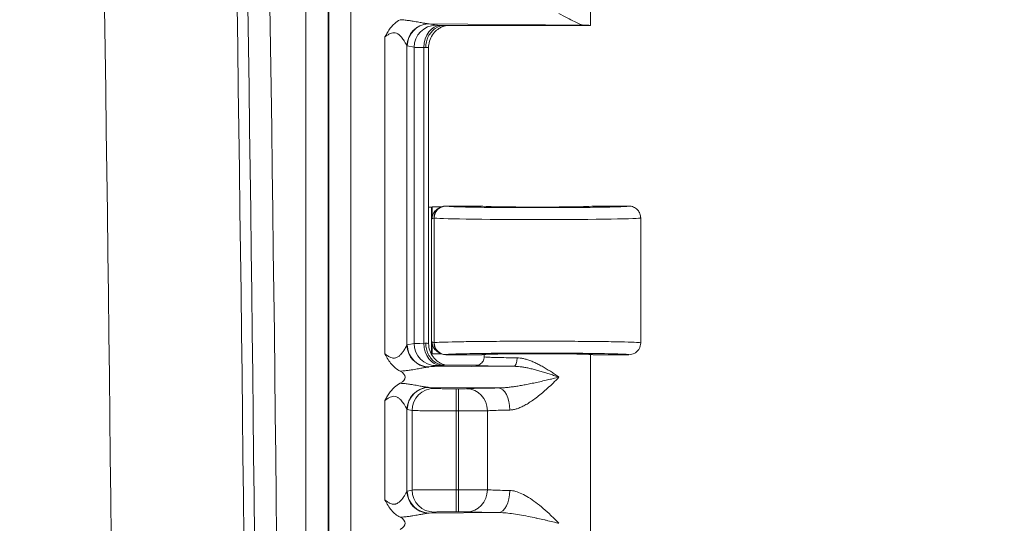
# Model space of a CAD drawing. Header units: inches. Extents: x 0 to 153, y 3 to 96.
# Tile 108 of 132: x 128.27 to 131.17, y 55.61 to 57.09. Entities that reach past the tile are written whole.
import ezdxf

# ---------------------------------------------------------------- set-up
doc = ezdxf.new("R2010")
doc.units = ezdxf.units.IN
doc.header["$LTSCALE"] = 4.5
doc.header["$MEASUREMENT"] = 0
for name, color, linetype, lineweight in [('Dimension (ANSI)', 7, 'Continuous', 9), ('Visible (ANSI)', 7, 'Continuous', 18), ('Visible Narrow (ANSI)', 7, 'Continuous', 5)]:
    doc.layers.add(name, color=color, linetype=linetype, lineweight=lineweight)
doc.styles.add('Note Text (ANSI)', font='arial.ttf')
doc.dimstyles.new('.XXX', dxfattribs={"dimscale": 4.5, "dimtxt": 0.095, "dimasz": 0.125, "dimexe": 0.1875, "dimexo": 0.063, "dimgap": 0.0625, "dimtad": 0, "dimtih": 1, "dimtoh": 1, "dimdec": 3, "dimrnd": 1e-08, "dimzin": 0, "dimdsep": 46, "dimtxsty": 'Note Text (ANSI)', "dimblk": 'Filled-1', "dimcen": 0.09, "dimdle": 0.45, "dimclrd": 256, "dimclre": 256, "dimclrt": 256, "dimadec": 0, "dimazin": 1, "dimtfac": 1.263158, "dimtofl": 0, "dimtmove": 0, "dimatfit": 3, "dimfxl": 1, "dimtolj": 1, "dimtzin": 4, "dimlwd": -1, "dimlwe": -1, "dimarcsym": 0})

# ---------------------------------------------------------------- blocks, each defined once
blk = doc.blocks.new('Filled-1')
at = {"color": 0}
for p, q in [((0, 0), (-1, 0.25)), ((-1, 0.25), (-1, -0.25)), ((-1, 0), (0, 0)), ((-1, -0.25), (0, 0))]:
    blk.add_line(p, q, dxfattribs=at)
at = {"color": 0, "flags": 128}
blk.add_lwpolyline([(-1, -0.25), (0, 0), (-1, 0.25), (-1, -0.25)], dxfattribs=at)
at = {"color": 0}
blk.add_solid([(-1, -0.25), (0, 0), (-1, 0.25), (-1, -0.25)], dxfattribs=at)
blk = doc.blocks.new('*D68')
at = {"layer": 'Defpoints', "color": 0, "transparency": 16777216}
for p in [(128.2716, 63.3379), (128.2716, 41.3129), (133.1091, 41.3129)]:
    blk.add_point(p, dxfattribs=at)
at = {"layer": 'Dimension (ANSI)', "transparency": 16777216}
for p, q in [((128.5551, 63.3379), (133.9529, 63.3379)), ((133.1091, 62.7754), (133.1091, 52.8251)), ((133.1091, 41.8754), (133.1091, 51.8257)), ((128.5551, 41.3129), (133.9529, 41.3129))]:
    blk.add_line(p, q, dxfattribs=at)
at = {"layer": 'Dimension (ANSI)', "transparency": 16777216, "xscale": 0.5625, "yscale": 0.5625, "zscale": 0.5625}
for p, rotation in [((133.1091, 63.3379), 90), ((133.1091, 41.3129), 270)]:
    blk.add_blockref('Filled-1', p, dxfattribs=dict(at, rotation=rotation))
at = {"layer": 'Dimension (ANSI)', "transparency": 16777216, "insert": (132.3842, 52.5438), "char_height": 0.4275, "attachment_point": 1, "style": 'Note Text (ANSI)'}
blk.add_mtext('\\A1;22.03', dxfattribs=at)

msp = doc.modelspace()

# ---------------------------------------------------------------- linework, layer by layer
at = {"layer": 'Visible (ANSI)'}
for p, q in [((129.9504, 57.0754), (129.9504, 57.6075)), ((129.417, 57.0899), (129.417, 57.0899)), ((129.4191, 57.0896), (129.4191, 57.0896)), ((129.4439, 57.0854), (129.4439, 57.0854)), ((129.9504, 57.0754), (129.5223, 57.0754)), ((129.4742, 56.1393), (129.4742, 57.0115)), ((129.4742, 56.5404), (129.4826, 56.5404)), ((129.4847, 56.5414), (129.4826, 56.5404)), ((129.4826, 56.1104), (129.4826, 56.5404)), ((129.4847, 56.5064), (129.4847, 56.5414)), ((129.4847, 56.5414), (129.5117, 56.5414)), ((129.5096, 56.5405), (129.5041, 56.5377)), ((129.5124, 56.5414), (129.5124, 56.5414)), ((129.6304, 56.5441), (129.5252, 56.5441)), ((130.0629, 56.5441), (129.9579, 56.5441)), ((130.0979, 56.5091), (130.0979, 56.1416)), ((129.4847, 56.1094), (129.4847, 56.1444)), ((129.417, 56.109), (129.417, 56.109)), ((129.4191, 56.1047), (129.4191, 56.1047)), ((129.481, 56.1104), (129.4826, 56.1104)), ((129.4847, 56.1094), (129.4826, 56.1104)), ((129.5117, 56.1094), (129.4847, 56.1094)), ((129.5041, 56.1131), (129.5096, 56.1103)), ((129.5125, 56.1094), (129.5124, 56.1094)), ((129.5252, 56.1066), (129.6304, 56.1066)), ((129.6379, 56.1004), (129.6379, 56.1075)), ((129.9504, 55.5754), (129.9504, 56.1075)), ((129.9579, 56.1066), (130.0629, 56.1066)), ((129.417, 56.0609), (129.417, 56.0609)), ((129.4439, 56.0654), (129.4439, 56.0654)), ((129.5223, 56.0754), (129.6129, 56.0754)), ((129.417, 56.0199), (129.417, 56.0199)), ((129.4191, 56.0196), (129.4191, 56.0196)), ((129.4439, 56.0154), (129.4439, 56.0154)), ((129.417, 55.679), (129.417, 55.679)), ((129.4191, 55.6747), (129.4191, 55.6747)), ((129.417, 55.6309), (129.417, 55.6309)), ((129.4439, 55.6354), (129.4439, 55.6354))]:
    msp.add_line(p, q, dxfattribs=at)
for centre, major_axis, ratio, start_param, end_param in [((129.7941, 57.0754), (0.1562, 0), 0.017455, 6.275185, 6.772124), ((129.5198, 56.5064), (-0.0313, -0.0157), 0.999239, 4.712389, 5.819964), ((129.5252, 56.5091), (0, 0.035), 0.999239, 0, 1.570796), ((129.5198, 56.5064), (-0.0313, -0.0157), 0.999239, 4.572588, 4.572729), ((129.7941, 56.5441), (0.1638, 0), 0.017455, 3.141593, 6.283185), ((129.5198, 56.1444), (-0.0313, 0.0157), 0.999239, 0.463221, 1.570796), ((129.5252, 56.1416), (0, -0.035), 0.999239, 4.712389, 6.283185), ((129.5198, 56.1444), (-0.0313, 0.0157), 0.999239, 1.710457, 1.711606), ((129.7941, 56.1066), (0.1638, 0), 0.017455, 0, 3.141593), ((129.3352, 56.0404), (0.0702, 0), 0.412637, 5.621879, 6.945485), ((129.3352, 55.6104), (0.0702, 0), 0.412637, 5.621879, 6.945485)]:
    msp.add_ellipse(centre, major_axis=major_axis, ratio=ratio, start_param=start_param, end_param=end_param, dxfattribs=at)
for points, knots in [([(129.8576, 57.1104), (129.8733, 57.1025), (129.8905, 57.0931), (129.9138, 57.0816), (129.9247, 57.0769), (129.9321, 57.0767)], [0.0000001, 0.0000001, 0.0000001, 0.0000001, 0.1445086, 0.1445086, 0.2629399, 0.2629399, 0.2629399, 0.2629399]), ([(129.3458, 57.0418), (129.3461, 57.0424), (129.3464, 57.043), (129.3467, 57.0435), (129.3488, 57.0475), (129.351, 57.0514), (129.3532, 57.0552), (129.3557, 57.0593), (129.3583, 57.0633), (129.3613, 57.0673), (129.3619, 57.0681), (129.3626, 57.069), (129.3633, 57.0698), (129.3663, 57.0736), (129.3697, 57.0773), (129.3735, 57.0807), (129.3785, 57.0852), (129.3842, 57.0892), (129.3906, 57.0926)], [0, 0, 0, 0, 0.0298757, 0.0298757, 0.0298757, 0.2316978, 0.2316978, 0.2316978, 0.4514939, 0.4514939, 0.4514939, 0.5, 0.5, 0.5, 0.715243, 0.715243, 0.715243, 1, 1, 1, 1]), ([(129.4658, 57.0104), (129.4657, 57.0218), (129.4684, 57.0332), (129.4734, 57.043), (129.4783, 57.0527), (129.4854, 57.0609), (129.4939, 57.0666), (129.5025, 57.0723), (129.5126, 57.0754), (129.5223, 57.0754)], [0, 0, 0, 0, 0.3333333, 0.3333333, 0.3333333, 0.6666667, 0.6666667, 0.6666667, 0.9999971, 0.9999971, 0.9999971, 0.9999971]), ([(129.5279, 57.0754), (129.5269, 57.0752), (129.5257, 57.075), (129.523, 57.0744), (129.5216, 57.074), (129.5183, 57.073), (129.5163, 57.0723), (129.511, 57.0701), (129.5078, 57.0685), (129.4999, 57.0635), (129.4955, 57.0599), (129.487, 57.0508), (129.4832, 57.045), (129.4774, 57.0327), (129.4755, 57.0259), (129.4744, 57.0165), (129.4742, 57.014), (129.4742, 57.0115)], [0.1321664, 0.1321664, 0.1321664, 0.1321664, 0.1456204, 0.1456204, 0.1576999, 0.1576999, 0.1745215, 0.1745215, 0.2023357, 0.2023357, 0.2457092, 0.2457092, 0.2971239, 0.2971239, 0.3496632, 0.3496632, 0.3688285, 0.3688285, 0.3688285, 0.3688285]), ([(130.0629, 56.5441), (130.0654, 56.5441), (130.0679, 56.5439), (130.0726, 56.5428), (130.0749, 56.5421), (130.081, 56.5394), (130.0846, 56.5369), (130.0903, 56.5312), (130.0925, 56.5281), (130.0966, 56.52), (130.0974, 56.5156), (130.0978, 56.5114), (130.0979, 56.5102), (130.0979, 56.5091)], [-0.08332371, -0.08332371, -0.08332371, -0.08332371, -0.07190986, -0.07190986, -0.06103151, -0.06103151, -0.04145418, -0.04145418, -0.02414848, -0.02414848, 0, 0, 0.00766329, 0.00766329, 0.00766329, 0.00766329]), ([(129.4658, 56.1404), (129.4657, 56.1291), (129.4684, 56.1178), (129.4733, 56.108), (129.4782, 56.0981), (129.4856, 56.0897), (129.4941, 56.0841), (129.5026, 56.0784), (129.5122, 56.0754), (129.5223, 56.0754)], [0, 0, 0, 0, 0.3333333, 0.3333333, 0.3333333, 0.6666667, 0.6666667, 0.6666667, 0.9999986, 0.9999986, 0.9999986, 0.9999986]), ([(129.4742, 56.1393), (129.4742, 56.1323), (129.4754, 56.1252), (129.4799, 56.112), (129.4832, 56.1057), (129.4914, 56.0947), (129.4965, 56.0898), (129.5049, 56.084), (129.5078, 56.0823), (129.5136, 56.0795), (129.5164, 56.0784), (129.5211, 56.0769), (129.5229, 56.0764), (129.5254, 56.0758), (129.5263, 56.0757), (129.5273, 56.0755), (129.5276, 56.0754), (129.5279, 56.0754)], [0, 0, 0, 0, 0.0535059, 0.0535059, 0.1061073, 0.1061073, 0.1586915, 0.1586915, 0.1843305, 0.1843305, 0.208002, 0.208002, 0.2241524, 0.2241524, 0.2327127, 0.2327127, 0.2367245, 0.2367245, 0.2367245, 0.2367245]), ([(130.0629, 56.1066), (130.069, 56.1066), (130.0751, 56.1083), (130.0804, 56.1113), (130.083, 56.1129), (130.0855, 56.1148), (130.0876, 56.1169), (130.0897, 56.119), (130.0917, 56.1215), (130.0932, 56.1241), (130.0962, 56.1294), (130.0979, 56.1355), (130.0979, 56.1416)], [0, 0, 0, 0, 0.333333, 0.333333, 0.333333, 0.49993, 0.49993, 0.49993, 0.666667, 0.666667, 0.666667, 1, 1, 1, 1]), ([(129.3905, 56.0582), (129.381, 56.0633), (129.3725, 56.0701), (129.3652, 56.0787), (129.3578, 56.0872), (129.3518, 56.0975), (129.3458, 56.109)], [0, 0, 0, 0, 0.5, 0.5, 0.5, 1, 1, 1, 1]), ([(129.6129, 56.0754), (129.6172, 56.0754), (129.6216, 56.0766), (129.6254, 56.0787), (129.6292, 56.0809), (129.6324, 56.0842), (129.6345, 56.0879), (129.6367, 56.0917), (129.6379, 56.096), (129.6379, 56.1004)], [0.0000006, 0.0000006, 0.0000006, 0.0000006, 0.3333333, 0.3333333, 0.3333333, 0.6666667, 0.6666667, 0.6666667, 0.9994469, 0.9994469, 0.9994469, 0.9994469]), ([(129.3458, 55.9718), (129.3461, 55.9724), (129.3464, 55.973), (129.3467, 55.9735), (129.3488, 55.9775), (129.351, 55.9814), (129.3532, 55.9852), (129.3557, 55.9893), (129.3583, 55.9933), (129.3613, 55.9973), (129.3619, 55.9981), (129.3626, 55.999), (129.3633, 55.9998), (129.3663, 56.0036), (129.3697, 56.0073), (129.3735, 56.0107), (129.3785, 56.0152), (129.3842, 56.0192), (129.3906, 56.0226)], [0, 0, 0, 0, 0.0298748, 0.0298748, 0.0298748, 0.231692, 0.231692, 0.231692, 0.4514858, 0.4514858, 0.4514858, 0.5, 0.5, 0.5, 0.7152367, 0.7152367, 0.7152367, 1, 1, 1, 1]), ([(129.3905, 55.6282), (129.381, 55.6333), (129.3725, 55.6401), (129.3652, 55.6487), (129.3578, 55.6572), (129.3518, 55.6675), (129.3458, 55.679)], [0, 0, 0, 0, 0.5, 0.5, 0.5, 1, 1, 1, 1])]:
    msp.add_open_spline(points, degree=3, knots=knots, dxfattribs=at)
msp.add_open_spline([(129.4742, 56.1393), (129.4742, 56.1393), (129.4742, 56.1393), (129.4742, 56.1393)], degree=3, dxfattribs=at)
at = {"layer": 'Visible Narrow (ANSI)'}
for p, q in [((129.1804, 42.3646), (129.1804, 62.2862)), ((129.2454, 42.3646), (129.2454, 62.2862)), ((129.1134, 62.2844), (129.1134, 42.3664)), ((129.1784, 62.2844), (129.1784, 42.3664)), ((129.9321, 57.0767), (129.4761, 57.0803)), ((129.4761, 57.0803), (129.4962, 57.0763)), ((129.3458, 57.0418), (129.3458, 56.109)), ((129.4106, 57.0158), (129.4106, 56.135)), ((129.4114, 57.0153), (129.4315, 57.0113)), ((129.4315, 57.0113), (129.4315, 56.1395)), ((129.4598, 57.0107), (129.4598, 56.1401)), ((129.5255, 56.544), (129.5252, 56.5441)), ((129.4902, 56.5091), (129.4847, 56.5064)), ((129.4906, 56.509), (129.4902, 56.5091)), ((129.4906, 56.509), (129.4906, 56.1418)), ((129.4114, 56.1355), (129.4315, 56.1395)), ((129.4847, 56.1444), (129.4902, 56.1416)), ((129.4902, 56.1416), (129.4906, 56.1418)), ((129.5252, 56.1066), (129.5255, 56.1068)), ((129.4761, 56.0705), (129.4962, 56.0745)), ((129.4761, 56.0705), (129.7251, 56.0725)), ((129.6792, 56.0087), (129.4761, 56.0103)), ((129.4761, 56.0103), (129.4904, 56.0075)), ((129.5551, 56.0064), (129.5626, 56.0064)), ((129.5551, 55.9414), (129.5551, 56.0064)), ((129.5626, 55.9414), (129.5626, 56.0064)), ((129.3458, 55.9718), (129.3458, 55.679)), ((129.4106, 55.9458), (129.4106, 55.705)), ((129.4114, 55.9453), (129.4256, 55.9425)), ((129.4256, 55.9425), (129.4256, 55.7083)), ((129.5551, 55.9414), (129.5626, 55.9414)), ((129.5551, 55.9414), (129.5551, 55.7094)), ((129.5626, 55.9414), (129.5626, 55.7094)), ((129.4114, 55.7055), (129.4256, 55.7083)), ((129.5551, 55.7094), (129.5626, 55.7094)), ((129.5551, 55.6444), (129.5551, 55.7094)), ((129.5626, 55.6444), (129.5626, 55.7094)), ((129.4761, 55.6405), (129.4904, 55.6433)), ((129.4761, 55.6405), (129.6792, 55.6421)), ((129.5551, 55.6444), (129.5626, 55.6444))]:
    msp.add_line(p, q, dxfattribs=at)
for radius in [319.9569, 320.3469, 320.3784, 320.4434]:
    msp.add_arc((-191.3998, 52.3254), radius, 358.624571, 1.375429, dxfattribs=at)
for centre, major_axis, ratio, start_param, end_param in [((129.4753, 57.0158), (0.0468, 0.0451), 0.992154, 0.841753, 2.370204), ((129.4761, 57.0153), (0.0127, 0.0637), 0.996044, 0.197689, 1.766964), ((129.4962, 57.0113), (0.0127, 0.0637), 0.996044, 0.197683, 1.766962), ((129.5104, 57.0107), (0.0014, 0.065), 0.777979, 0.027761, 1.587613), ((129.4774, 57.1335), (-0.0012, -0.0532), 0.908679, 6.219099, 6.281748), ((129.4115, 57.1404), (0, -0.1251), 0.08715, 6.193125, 6.265792), ((129.561, 57.0114), (-0.13, 0), 0.008725, 0.087251, 0.679208), ((129.4093, 57.0093), (0.065, 0), 0.034653, 0.516502, 0.67905), ((129.5255, 56.509), (0.0156, 0.0313), 0.999239, 0.46383, 2.034018), ((129.7941, 56.5091), (-0.3038, 0), 0.015443, 0.034907, 3.141582), ((129.4753, 56.135), (-0.0468, 0.0451), 0.992154, 0.771406, 2.29985), ((129.4761, 56.1355), (0.0127, -0.0637), 0.996044, 4.516222, 6.085497), ((129.561, 56.1394), (-0.13, 0), 0.008726, 5.603966, 6.195927), ((129.4962, 56.1395), (0.0127, -0.0637), 0.996044, 4.516222, 6.085496), ((129.4092, 56.1415), (0.065, 0), 0.034699, 5.604167, 5.766675), ((129.5104, 56.1401), (0.0014, -0.065), 0.777979, 4.695572, 6.255426), ((129.5256, 56.1418), (0.0156, -0.0313), 0.999239, 4.249159, 5.818936), ((129.7251, 56.0974), (-0.0002, -0.025), 0.380981, 0.018873, 1.573531), ((129.4753, 55.9458), (0.0468, 0.0451), 0.992154, 0.841753, 2.370204), ((129.4761, 55.9453), (0.0127, 0.0637), 0.996044, 0.197689, 1.766964), ((129.4904, 55.9425), (0.0127, 0.0637), 0.996044, 0.19769, 1.766964), ((129.4774, 56.0635), (-0.0012, -0.0532), 0.90868, 6.219099, 6.281748), ((129.5626, 56.0069), (0.025, 0), 0.017456, 4.712414, 5.936139), ((129.5861, 55.9417), (-0.0031, 0.0649), 0.940262, 4.66704, 6.23191), ((129.6792, 55.9437), (-0.0007, 0.065), 0.519437, 4.706878, 6.262761), ((129.4115, 56.0704), (0, -0.1251), 0.08715, 6.193125, 6.265792), ((129.5626, 55.9419), (0.09, 0), 0.004848, 4.712392, 5.93618), ((129.4753, 55.705), (-0.0468, 0.0451), 0.992154, 0.771406, 2.29985), ((129.4761, 55.7055), (0.0127, -0.0637), 0.996044, 4.516222, 6.085497), ((129.5551, 55.7082), (-0.13, 0), 0.008727, 4.712402, 6.195919), ((129.4904, 55.7083), (0.0127, -0.0637), 0.996044, 4.516222, 6.085496), ((129.5861, 55.7091), (-0.0031, -0.0649), 0.940262, 0.051282, 1.616122), ((129.6792, 55.7071), (-0.0007, -0.065), 0.519512, 0.020338, 1.576249)]:
    msp.add_ellipse(centre, major_axis=major_axis, ratio=ratio, start_param=start_param, end_param=end_param, dxfattribs=at)
for points, knots in [([(129.3906, 57.0926), (129.3956, 57.0923), (129.4003, 57.0919), (129.4049, 57.0914), (129.4094, 57.0909), (129.4137, 57.0904), (129.4176, 57.0898), (129.4216, 57.0893), (129.4252, 57.0887), (129.4285, 57.0881), (129.4318, 57.0876), (129.4348, 57.0871), (129.4376, 57.0866), (129.4404, 57.0861), (129.443, 57.0856), (129.4455, 57.0851), (129.4479, 57.0847), (129.4501, 57.0843), (129.4522, 57.0839), (129.4542, 57.0835), (129.4561, 57.0831), (129.4579, 57.0828), (129.4597, 57.0825), (129.4613, 57.0822), (129.4627, 57.082), (129.4642, 57.0817), (129.4656, 57.0815), (129.4668, 57.0813), (129.4681, 57.0811), (129.4692, 57.0809), (129.4702, 57.0808), (129.4713, 57.0807), (129.4722, 57.0806), (129.4731, 57.0805)], [0.0000007, 0.0000007, 0.0000007, 0.0000007, 0.0909091, 0.0909091, 0.0909091, 0.1818182, 0.1818182, 0.1818182, 0.2727273, 0.2727273, 0.2727273, 0.3636364, 0.3636364, 0.3636364, 0.4545455, 0.4545455, 0.4545455, 0.5454545, 0.5454545, 0.5454545, 0.6363636, 0.6363636, 0.6363636, 0.7272727, 0.7272727, 0.7272727, 0.8181818, 0.8181818, 0.8181818, 0.9090909, 0.9090909, 0.9090909, 1, 1, 1, 1]), ([(129.4962, 57.0763), (129.4968, 57.0762), (129.4982, 57.0761), (129.5003, 57.076), (129.5004, 57.076), (129.5006, 57.076), (129.5007, 57.076), (129.503, 57.0759), (129.5062, 57.0758), (129.5104, 57.0757)], [0, 0, 0, 0, 0.4747361, 0.4747361, 0.4747361, 0.5, 0.5, 0.5, 1, 1, 1, 1]), ([(129.3458, 57.0418), (129.3484, 57.0437), (129.3509, 57.0455), (129.3534, 57.0472), (129.3559, 57.0488), (129.3585, 57.0503), (129.361, 57.0515), (129.3635, 57.0526), (129.366, 57.0535), (129.3686, 57.0539), (129.3711, 57.0543), (129.3737, 57.0543), (129.3762, 57.0538), (129.3786, 57.0533), (129.3811, 57.0522), (129.3833, 57.0509), (129.3856, 57.0495), (129.3877, 57.0479), (129.3896, 57.0461), (129.3915, 57.0443), (129.3932, 57.0425), (129.3947, 57.0407), (129.3962, 57.0389), (129.3976, 57.0372), (129.3988, 57.0355), (129.4, 57.0339), (129.4011, 57.0323), (129.402, 57.0308), (129.403, 57.0294), (129.4038, 57.028), (129.4046, 57.0267), (129.4054, 57.0255), (129.406, 57.0243), (129.4066, 57.0233), (129.4072, 57.0222), (129.4077, 57.0213), (129.4082, 57.0205), (129.4086, 57.0197), (129.409, 57.019), (129.4093, 57.0183), (129.4096, 57.0177), (129.4099, 57.0172), (129.4101, 57.0168), (129.4103, 57.0164), (129.4105, 57.016), (129.4106, 57.0158)], [0, 0, 0, 0, 0.0666667, 0.0666667, 0.0666667, 0.1333333, 0.1333333, 0.1333333, 0.2, 0.2, 0.2, 0.2666667, 0.2666667, 0.2666667, 0.3333333, 0.3333333, 0.3333333, 0.4, 0.4, 0.4, 0.4666667, 0.4666667, 0.4666667, 0.5333333, 0.5333333, 0.5333333, 0.6, 0.6, 0.6, 0.6666667, 0.6666667, 0.6666667, 0.7333333, 0.7333333, 0.7333333, 0.8, 0.8, 0.8, 0.8666667, 0.8666667, 0.8666667, 0.9333333, 0.9333333, 0.9333333, 1, 1, 1, 1]), ([(129.4658, 57.0104), (129.4686, 57.0106), (129.4728, 57.0109), (129.4742, 57.0113), (129.4742, 57.0115)], [0, 0, 0, 0, 0.5, 0.9673103, 0.9673103, 0.9673103, 0.9673103]), ([(130.0629, 56.5441), (130.0629, 56.5438), (130.0609, 56.5435), (130.0568, 56.5431), (130.0553, 56.543), (130.0535, 56.5429), (130.0515, 56.5428), (130.045, 56.5424), (130.0359, 56.542), (130.0243, 56.5417), (130.0222, 56.5416), (130.0201, 56.5416), (130.0179, 56.5415), (130.0038, 56.5412), (129.9866, 56.5408), (129.967, 56.5405), (129.9664, 56.5405), (129.9657, 56.5405), (129.9651, 56.5405), (129.9447, 56.5402), (129.9219, 56.54), (129.8975, 56.5398), (129.8954, 56.5398), (129.8932, 56.5398), (129.8911, 56.5398), (129.8686, 56.5396), (129.845, 56.5395), (129.8211, 56.5395), (129.8156, 56.5395), (129.8102, 56.5394), (129.8047, 56.5394), (129.7838, 56.5394), (129.7628, 56.5395), (129.7423, 56.5395), (129.7339, 56.5396), (129.7255, 56.5396), (129.7173, 56.5396), (129.7002, 56.5397), (129.6836, 56.5398), (129.6678, 56.54), (129.6574, 56.5401), (129.6474, 56.5402), (129.6379, 56.5403), (129.626, 56.5405), (129.6149, 56.5406), (129.6047, 56.5408), (129.5943, 56.541), (129.5849, 56.5412), (129.5766, 56.5414), (129.5703, 56.5415), (129.5645, 56.5417), (129.5595, 56.5418), (129.5515, 56.5421), (129.5452, 56.5423), (129.5403, 56.5426), (129.538, 56.5427), (129.536, 56.5428), (129.5342, 56.5429), (129.5299, 56.5432), (129.5274, 56.5435), (129.5262, 56.5438), (129.5259, 56.5438), (129.5257, 56.5439), (129.5255, 56.544)], [0, 0, 0, 0, 0.0661777, 0.0661777, 0.0661777, 0.0909091, 0.0909091, 0.0909091, 0.1681587, 0.1681587, 0.1681587, 0.1818182, 0.1818182, 0.1818182, 0.269862, 0.269862, 0.269862, 0.2727273, 0.2727273, 0.2727273, 0.3636364, 0.3636364, 0.3636364, 0.3715853, 0.3715853, 0.3715853, 0.4545455, 0.4545455, 0.4545455, 0.4733454, 0.4733454, 0.4733454, 0.5454545, 0.5454545, 0.5454545, 0.5749069, 0.5749069, 0.5749069, 0.6363636, 0.6363636, 0.6363636, 0.6767631, 0.6767631, 0.6767631, 0.7272727, 0.7272727, 0.7272727, 0.778755, 0.778755, 0.778755, 0.8181818, 0.8181818, 0.8181818, 0.88, 0.88, 0.88, 0.9090909, 0.9090909, 0.9090909, 0.98157, 0.98157, 0.98157, 1, 1, 1, 1]), ([(129.3458, 56.109), (129.3463, 56.1086), (129.3468, 56.1082), (129.3473, 56.1079), (129.3506, 56.1055), (129.3536, 56.1033), (129.3567, 56.1015), (129.3576, 56.101), (129.3585, 56.1005), (129.3594, 56.1001), (129.3621, 56.0987), (129.3647, 56.0977), (129.3672, 56.0972), (129.3684, 56.0969), (129.3696, 56.0967), (129.3708, 56.0966), (129.3728, 56.0965), (129.3746, 56.0966), (129.3764, 56.097), (129.3777, 56.0973), (129.3789, 56.0977), (129.3801, 56.0982), (129.3814, 56.0988), (129.3826, 56.0995), (129.3838, 56.1002), (129.3851, 56.101), (129.3863, 56.1019), (129.3874, 56.1028), (129.3882, 56.1034), (129.389, 56.1041), (129.3897, 56.1048), (129.391, 56.106), (129.3921, 56.1071), (129.3932, 56.1083), (129.3937, 56.1088), (129.3941, 56.1094), (129.3946, 56.1099), (129.3957, 56.1112), (129.3968, 56.1126), (129.3978, 56.1139), (129.398, 56.1142), (129.3982, 56.1145), (129.3985, 56.1148), (129.3996, 56.1163), (129.4005, 56.1177), (129.4014, 56.119), (129.4015, 56.1192), (129.4016, 56.1193), (129.4017, 56.1194), (129.4026, 56.1209), (129.4035, 56.1222), (129.4043, 56.1235), (129.405, 56.1248), (129.4057, 56.1259), (129.4064, 56.127), (129.4064, 56.1272), (129.4065, 56.1273), (129.4066, 56.1274), (129.4071, 56.1284), (129.4076, 56.1292), (129.408, 56.13), (129.4081, 56.1302), (129.4082, 56.1304), (129.4083, 56.1306), (129.4087, 56.1312), (129.4089, 56.1318), (129.4092, 56.1323), (129.4093, 56.1325), (129.4094, 56.1327), (129.4095, 56.1329), (129.4097, 56.1333), (129.4099, 56.1336), (129.4101, 56.1339), (129.4102, 56.1341), (129.4103, 56.1343), (129.4103, 56.1345), (129.4104, 56.1347), (129.4105, 56.1348), (129.4106, 56.135)], [0, 0, 0, 0, 0.009557, 0.009557, 0.009557, 0.0714286, 0.0714286, 0.0714286, 0.0895597, 0.0895597, 0.0895597, 0.1428571, 0.1428571, 0.1428571, 0.1687848, 0.1687848, 0.1687848, 0.2142857, 0.2142857, 0.2142857, 0.2482034, 0.2482034, 0.2482034, 0.2857143, 0.2857143, 0.2857143, 0.3274285, 0.3274285, 0.3274285, 0.3571429, 0.3571429, 0.3571429, 0.4066429, 0.4066429, 0.4066429, 0.4285714, 0.4285714, 0.4285714, 0.4859161, 0.4859161, 0.4859161, 0.5, 0.5, 0.5, 0.5651615, 0.5651615, 0.5651615, 0.5714286, 0.5714286, 0.5714286, 0.6428571, 0.6428571, 0.6428571, 0.7142857, 0.7142857, 0.7142857, 0.72364, 0.72364, 0.72364, 0.7857143, 0.7857143, 0.7857143, 0.8029065, 0.8029065, 0.8029065, 0.8571429, 0.8571429, 0.8571429, 0.8821476, 0.8821476, 0.8821476, 0.9285714, 0.9285714, 0.9285714, 0.9614561, 0.9614561, 0.9614561, 1, 1, 1, 1]), ([(129.4106, 56.135), (129.4107, 56.1351), (129.411, 56.1353), (129.4112, 56.1354), (129.4114, 56.1355)], [0.0000001, 0.0000001, 0.0000001, 0.0000001, 0.5, 1, 1, 1, 1]), ([(129.4658, 56.1404), (129.4686, 56.1402), (129.4728, 56.1399), (129.4742, 56.1395), (129.4742, 56.1393)], [0, 0, 0, 0, 0.5, 0.9670537, 0.9670537, 0.9670537, 0.9670537]), ([(129.5255, 56.1068), (129.5259, 56.107), (129.527, 56.1072), (129.5288, 56.1074), (129.5311, 56.1076), (129.5343, 56.1079), (129.5387, 56.1081), (129.543, 56.1083), (129.5484, 56.1086), (129.5547, 56.1088), (129.5599, 56.109), (129.5658, 56.1091), (129.5722, 56.1093), (129.5815, 56.1095), (129.5919, 56.1098), (129.6035, 56.11), (129.6098, 56.1101), (129.6164, 56.1102), (129.6234, 56.1103), (129.6379, 56.1105), (129.6537, 56.1107), (129.6704, 56.1108), (129.6762, 56.1109), (129.6821, 56.1109), (129.688, 56.111), (129.7076, 56.1111), (129.7282, 56.1112), (129.7492, 56.1113), (129.7531, 56.1113), (129.7571, 56.1113), (129.7611, 56.1113), (129.7847, 56.1114), (129.8087, 56.1114), (129.8322, 56.1113), (129.8338, 56.1113), (129.8353, 56.1113), (129.8368, 56.1113), (129.8618, 56.1112), (129.8863, 56.1111), (129.9092, 56.1109), (129.91, 56.1109), (129.9108, 56.1109), (129.9116, 56.1109), (129.9336, 56.1107), (129.9541, 56.1104), (129.9723, 56.1102), (129.9749, 56.1101), (129.9774, 56.1101), (129.9798, 56.11), (129.9957, 56.1098), (130.0097, 56.1095), (130.0214, 56.1092), (130.0245, 56.1091), (130.0275, 56.109), (130.0303, 56.1089), (130.0396, 56.1086), (130.047, 56.1083), (130.0524, 56.1079), (130.0547, 56.1078), (130.0566, 56.1077), (130.0582, 56.1075), (130.0613, 56.1072), (130.0629, 56.1069), (130.0629, 56.1066)], [0, 0, 0, 0, 0.0404823, 0.0404823, 0.0404823, 0.0909091, 0.0909091, 0.0909091, 0.1408952, 0.1408952, 0.1408952, 0.1818182, 0.1818182, 0.1818182, 0.2405294, 0.2405294, 0.2405294, 0.2727273, 0.2727273, 0.2727273, 0.3402922, 0.3402922, 0.3402922, 0.3636364, 0.3636364, 0.3636364, 0.4400719, 0.4400719, 0.4400719, 0.4545455, 0.4545455, 0.4545455, 0.5398613, 0.5398613, 0.5398613, 0.5454545, 0.5454545, 0.5454545, 0.6363636, 0.6363636, 0.6363636, 0.6396598, 0.6396598, 0.6396598, 0.7272727, 0.7272727, 0.7272727, 0.739467, 0.739467, 0.739467, 0.8181818, 0.8181818, 0.8181818, 0.8392196, 0.8392196, 0.8392196, 0.9090909, 0.9090909, 0.9090909, 0.9393164, 0.9393164, 0.9393164, 1, 1, 1, 1]), ([(129.6379, 56.1004), (129.6379, 56.1001), (129.6393, 56.0999), (129.6422, 56.0996), (129.6451, 56.0994), (129.6495, 56.0992), (129.6551, 56.0989), (129.6607, 56.0987), (129.6675, 56.0985), (129.6755, 56.0983), (129.6835, 56.0981), (129.6925, 56.098), (129.7025, 56.0978), (129.7124, 56.0977), (129.7232, 56.0975), (129.7346, 56.0974)], [0, 0, 0, 0, 0.2, 0.2, 0.2, 0.4, 0.4, 0.4, 0.6, 0.6, 0.6, 0.8, 0.8, 0.8, 1, 1, 1, 1]), ([(129.7346, 56.0974), (129.7374, 56.0974), (129.7404, 56.0972), (129.7435, 56.0968), (129.7466, 56.0965), (129.7497, 56.0959), (129.7531, 56.0952), (129.7564, 56.0944), (129.7598, 56.0935), (129.7634, 56.0924), (129.767, 56.0913), (129.7707, 56.09), (129.7746, 56.0885), (129.7784, 56.087), (129.7824, 56.0853), (129.7864, 56.0835), (129.7904, 56.0817), (129.7944, 56.0797), (129.7985, 56.0775), (129.8026, 56.0754), (129.8068, 56.0731), (129.8109, 56.0708), (129.815, 56.0684), (129.8191, 56.066), (129.8232, 56.0635), (129.8272, 56.061), (129.8313, 56.0584), (129.8352, 56.0558), (129.8391, 56.0532), (129.843, 56.0506), (129.8467, 56.048), (129.8505, 56.0455), (129.8541, 56.0429), (129.8576, 56.0404)], [0.0000002, 0.0000002, 0.0000002, 0.0000002, 0.0909091, 0.0909091, 0.0909091, 0.1818182, 0.1818182, 0.1818182, 0.2727273, 0.2727273, 0.2727273, 0.3636364, 0.3636364, 0.3636364, 0.4545455, 0.4545455, 0.4545455, 0.5454545, 0.5454545, 0.5454545, 0.6363636, 0.6363636, 0.6363636, 0.7272727, 0.7272727, 0.7272727, 0.8181818, 0.8181818, 0.8181818, 0.9090909, 0.9090909, 0.9090909, 1, 1, 1, 1]), ([(129.3905, 56.0582), (129.3957, 56.0585), (129.4054, 56.0593), (129.4174, 56.0609), (129.4278, 56.0625), (129.4367, 56.064), (129.4445, 56.0655), (129.4512, 56.0667), (129.4571, 56.0678), (129.4622, 56.0687), (129.4665, 56.0695), (129.4702, 56.07), (129.4722, 56.0702), (129.4731, 56.0703)], [0, 0, 0, 0, 0.0909091, 0.1818182, 0.2727273, 0.3636364, 0.4545455, 0.5454545, 0.6363636, 0.7272727, 0.8181818, 0.9090909, 0.999999, 0.999999, 0.999999, 0.999999]), ([(129.4962, 56.0745), (129.4964, 56.0745), (129.4967, 56.0746), (129.4972, 56.0746), (129.4977, 56.0747), (129.4983, 56.0747), (129.499, 56.0747), (129.4997, 56.0748), (129.5006, 56.0748), (129.5017, 56.0749), (129.5028, 56.0749), (129.504, 56.0749), (129.5055, 56.075), (129.5069, 56.075), (129.5085, 56.0751), (129.5104, 56.0751)], [0, 0, 0, 0, 0.2, 0.2, 0.2, 0.4, 0.4, 0.4, 0.6, 0.6, 0.6, 0.8, 0.8, 0.8, 1, 1, 1, 1]), ([(129.6129, 56.0754), (129.6128, 56.0751), (129.6161, 56.0746), (129.6311, 56.0739), (129.655, 56.0733), (129.6866, 56.0728), (129.7115, 56.0725), (129.7251, 56.0725)], [0, 0, 0, 0, 0.2, 0.4, 0.6, 0.8, 1, 1, 1, 1]), ([(129.7251, 56.0725), (129.7279, 56.0724), (129.7309, 56.0723), (129.734, 56.0721), (129.7371, 56.0719), (129.7403, 56.0716), (129.7437, 56.0712), (129.7471, 56.0708), (129.7506, 56.0703), (129.7544, 56.0697), (129.7581, 56.0691), (129.762, 56.0683), (129.766, 56.0675), (129.77, 56.0667), (129.7742, 56.0658), (129.7785, 56.0647), (129.7827, 56.0637), (129.7871, 56.0626), (129.7915, 56.0614), (129.796, 56.0602), (129.8005, 56.0589), (129.805, 56.0576), (129.8095, 56.0563), (129.814, 56.0549), (129.8185, 56.0535), (129.8231, 56.0521), (129.8276, 56.0506), (129.832, 56.0491), (129.8364, 56.0477), (129.8408, 56.0462), (129.8451, 56.0447), (129.8493, 56.0433), (129.8535, 56.0418), (129.8576, 56.0404)], [0, 0, 0, 0, 0.090909, 0.090909, 0.090909, 0.181818, 0.181818, 0.181818, 0.272727, 0.272727, 0.272727, 0.363636, 0.363636, 0.363636, 0.454545, 0.454545, 0.454545, 0.545455, 0.545455, 0.545455, 0.636364, 0.636364, 0.636364, 0.727273, 0.727273, 0.727273, 0.818182, 0.818182, 0.818182, 0.909091, 0.909091, 0.909091, 1, 1, 1, 1]), ([(129.6792, 56.0087), (129.6818, 56.0087), (129.6847, 56.0088), (129.6878, 56.0089), (129.6908, 56.009), (129.6941, 56.0092), (129.6975, 56.0095), (129.701, 56.0098), (129.7046, 56.0101), (129.7084, 56.0105), (129.7122, 56.011), (129.7162, 56.0115), (129.7204, 56.012), (129.7245, 56.0126), (129.7288, 56.0132), (129.7333, 56.0139), (129.7378, 56.0146), (129.7425, 56.0154), (129.7474, 56.0163), (129.7523, 56.0172), (129.7573, 56.0181), (129.7626, 56.0191), (129.7679, 56.0201), (129.7733, 56.0212), (129.779, 56.0224), (129.7846, 56.0235), (129.7905, 56.0248), (129.7965, 56.0261), (129.8026, 56.0274), (129.8089, 56.0289), (129.8154, 56.0304), (129.821, 56.0316), (129.8267, 56.033), (129.8326, 56.0344), (129.8336, 56.0346), (129.8347, 56.0349), (129.8357, 56.0351), (129.8416, 56.0365), (129.8477, 56.038), (129.854, 56.0395), (129.8552, 56.0398), (129.8564, 56.0401), (129.8576, 56.0404)], [0, 0, 0, 0, 0.083333, 0.083333, 0.083333, 0.166667, 0.166667, 0.166667, 0.25, 0.25, 0.25, 0.333333, 0.333333, 0.333333, 0.416667, 0.416667, 0.416667, 0.5, 0.5, 0.5, 0.583333, 0.583333, 0.583333, 0.666667, 0.666667, 0.666667, 0.75, 0.75, 0.75, 0.833333, 0.833333, 0.833333, 0.904288, 0.904288, 0.904288, 0.916667, 0.916667, 0.916667, 0.986789, 0.986789, 0.986789, 1, 1, 1, 1]), ([(129.713, 55.9437), (129.7158, 55.9437), (129.7187, 55.944), (129.7219, 55.9445), (129.7251, 55.9451), (129.7284, 55.9459), (129.7319, 55.9469), (129.7354, 55.948), (129.739, 55.9493), (129.7428, 55.9509), (129.7465, 55.9524), (129.7504, 55.9543), (129.7544, 55.9564), (129.7585, 55.9585), (129.7626, 55.9608), (129.7669, 55.9635), (129.7711, 55.9661), (129.7755, 55.969), (129.7801, 55.9722), (129.7846, 55.9753), (129.7893, 55.9788), (129.7941, 55.9825), (129.7988, 55.9862), (129.8037, 55.9901), (129.8088, 55.9944), (129.8138, 55.9986), (129.8189, 56.0031), (129.8242, 56.008), (129.8295, 56.0128), (129.8349, 56.0179), (129.8405, 56.0233), (129.8461, 56.0287), (129.8518, 56.0344), (129.8576, 56.0404)], [0.0000001, 0.0000001, 0.0000001, 0.0000001, 0.0909091, 0.0909091, 0.0909091, 0.1818182, 0.1818182, 0.1818182, 0.2727273, 0.2727273, 0.2727273, 0.3636364, 0.3636364, 0.3636364, 0.4545455, 0.4545455, 0.4545455, 0.5454545, 0.5454545, 0.5454545, 0.6363636, 0.6363636, 0.6363636, 0.7272727, 0.7272727, 0.7272727, 0.8181818, 0.8181818, 0.8181818, 0.9090909, 0.9090909, 0.9090909, 1, 1, 1, 1]), ([(129.3906, 56.0226), (129.3956, 56.0223), (129.4003, 56.0219), (129.4049, 56.0214), (129.4094, 56.0209), (129.4137, 56.0204), (129.4176, 56.0198), (129.4216, 56.0193), (129.4252, 56.0187), (129.4285, 56.0181), (129.4318, 56.0176), (129.4348, 56.0171), (129.4376, 56.0166), (129.4404, 56.0161), (129.443, 56.0156), (129.4455, 56.0151), (129.4479, 56.0147), (129.4501, 56.0143), (129.4522, 56.0139), (129.4542, 56.0135), (129.4561, 56.0131), (129.4579, 56.0128), (129.4597, 56.0125), (129.4613, 56.0122), (129.4627, 56.012), (129.4642, 56.0117), (129.4656, 56.0115), (129.4668, 56.0113), (129.4681, 56.0111), (129.4692, 56.0109), (129.4702, 56.0108), (129.4713, 56.0107), (129.4722, 56.0106), (129.4731, 56.0105)], [0.0000007, 0.0000007, 0.0000007, 0.0000007, 0.0909091, 0.0909091, 0.0909091, 0.1818182, 0.1818182, 0.1818182, 0.2727273, 0.2727273, 0.2727273, 0.3636364, 0.3636364, 0.3636364, 0.4545455, 0.4545455, 0.4545455, 0.5454545, 0.5454545, 0.5454545, 0.6363636, 0.6363636, 0.6363636, 0.7272727, 0.7272727, 0.7272727, 0.8181818, 0.8181818, 0.8181818, 0.9090909, 0.9090909, 0.9090909, 1, 1, 1, 1]), ([(129.4904, 56.0075), (129.4909, 56.0073), (129.4925, 56.0072), (129.4949, 56.0071), (129.4954, 56.0071), (129.496, 56.0071), (129.4967, 56.0071), (129.4988, 56.007), (129.5015, 56.0069), (129.5046, 56.0068), (129.5065, 56.0068), (129.5084, 56.0068), (129.5105, 56.0067), (129.5131, 56.0067), (129.5158, 56.0066), (129.5188, 56.0066), (129.5224, 56.0066), (129.5262, 56.0065), (129.5301, 56.0065), (129.5321, 56.0065), (129.5341, 56.0065), (129.5361, 56.0065), (129.5415, 56.0064), (129.5471, 56.0064), (129.553, 56.0064), (129.5537, 56.0064), (129.5544, 56.0064), (129.5551, 56.0064)], [0, 0, 0, 0, 0.2, 0.2, 0.2, 0.2457899, 0.2457899, 0.2457899, 0.4, 0.4, 0.4, 0.4896621, 0.4896621, 0.4896621, 0.6, 0.6, 0.6, 0.7336681, 0.7336681, 0.7336681, 0.8, 0.8, 0.8, 0.9782267, 0.9782267, 0.9782267, 1, 1, 1, 1]), ([(129.5861, 56.0067), (129.5918, 56.007), (129.6066, 56.0075), (129.6385, 56.0082), (129.6647, 56.0085), (129.6792, 56.0087)], [0, 0, 0, 0, 0.3333333, 0.6666667, 0.9999995, 0.9999995, 0.9999995, 0.9999995]), ([(129.3458, 55.9718), (129.3484, 55.9737), (129.3509, 55.9755), (129.3534, 55.9772), (129.3559, 55.9788), (129.3585, 55.9803), (129.361, 55.9815), (129.3635, 55.9826), (129.366, 55.9835), (129.3686, 55.9839), (129.3711, 55.9843), (129.3737, 55.9843), (129.3762, 55.9838), (129.3786, 55.9833), (129.3811, 55.9822), (129.3833, 55.9809), (129.3856, 55.9795), (129.3877, 55.9779), (129.3896, 55.9761), (129.3915, 55.9743), (129.3932, 55.9725), (129.3947, 55.9707), (129.3962, 55.9689), (129.3976, 55.9672), (129.3988, 55.9655), (129.4, 55.9639), (129.4011, 55.9623), (129.402, 55.9608), (129.403, 55.9594), (129.4038, 55.958), (129.4046, 55.9567), (129.4054, 55.9555), (129.406, 55.9543), (129.4066, 55.9533), (129.4072, 55.9522), (129.4077, 55.9513), (129.4082, 55.9505), (129.4086, 55.9497), (129.409, 55.949), (129.4093, 55.9483), (129.4096, 55.9477), (129.4099, 55.9472), (129.4101, 55.9468), (129.4103, 55.9464), (129.4105, 55.946), (129.4106, 55.9458)], [0, 0, 0, 0, 0.0666667, 0.0666667, 0.0666667, 0.1333333, 0.1333333, 0.1333333, 0.2, 0.2, 0.2, 0.2666667, 0.2666667, 0.2666667, 0.3333333, 0.3333333, 0.3333333, 0.4, 0.4, 0.4, 0.4666667, 0.4666667, 0.4666667, 0.5333333, 0.5333333, 0.5333333, 0.6, 0.6, 0.6, 0.6666667, 0.6666667, 0.6666667, 0.7333333, 0.7333333, 0.7333333, 0.8, 0.8, 0.8, 0.8666667, 0.8666667, 0.8666667, 0.9333333, 0.9333333, 0.9333333, 1, 1, 1, 1]), ([(129.3458, 55.679), (129.3463, 55.6786), (129.3468, 55.6782), (129.3473, 55.6779), (129.3506, 55.6755), (129.3536, 55.6733), (129.3567, 55.6715), (129.3576, 55.671), (129.3585, 55.6705), (129.3594, 55.6701), (129.3621, 55.6687), (129.3647, 55.6677), (129.3672, 55.6672), (129.3684, 55.6669), (129.3696, 55.6667), (129.3708, 55.6666), (129.3728, 55.6665), (129.3746, 55.6666), (129.3764, 55.667), (129.3777, 55.6673), (129.3789, 55.6677), (129.3801, 55.6682), (129.3814, 55.6688), (129.3826, 55.6695), (129.3838, 55.6702), (129.3851, 55.671), (129.3863, 55.6719), (129.3874, 55.6728), (129.3882, 55.6734), (129.389, 55.6741), (129.3897, 55.6748), (129.391, 55.676), (129.3921, 55.6771), (129.3932, 55.6783), (129.3937, 55.6788), (129.3941, 55.6794), (129.3946, 55.6799), (129.3957, 55.6812), (129.3968, 55.6826), (129.3978, 55.6839), (129.398, 55.6842), (129.3982, 55.6845), (129.3985, 55.6848), (129.3996, 55.6863), (129.4005, 55.6877), (129.4014, 55.689), (129.4015, 55.6892), (129.4016, 55.6893), (129.4017, 55.6894), (129.4026, 55.6909), (129.4035, 55.6922), (129.4043, 55.6935), (129.405, 55.6948), (129.4057, 55.6959), (129.4064, 55.697), (129.4064, 55.6972), (129.4065, 55.6973), (129.4066, 55.6974), (129.4071, 55.6984), (129.4076, 55.6992), (129.408, 55.7), (129.4081, 55.7002), (129.4082, 55.7004), (129.4083, 55.7006), (129.4087, 55.7012), (129.4089, 55.7018), (129.4092, 55.7023), (129.4093, 55.7025), (129.4094, 55.7027), (129.4095, 55.7029), (129.4097, 55.7033), (129.4099, 55.7036), (129.4101, 55.7039), (129.4102, 55.7041), (129.4103, 55.7043), (129.4103, 55.7045), (129.4104, 55.7047), (129.4105, 55.7048), (129.4106, 55.705)], [0, 0, 0, 0, 0.009557, 0.009557, 0.009557, 0.0714286, 0.0714286, 0.0714286, 0.0895597, 0.0895597, 0.0895597, 0.1428571, 0.1428571, 0.1428571, 0.1687848, 0.1687848, 0.1687848, 0.2142857, 0.2142857, 0.2142857, 0.2482034, 0.2482034, 0.2482034, 0.2857143, 0.2857143, 0.2857143, 0.3274285, 0.3274285, 0.3274285, 0.3571429, 0.3571429, 0.3571429, 0.4066429, 0.4066429, 0.4066429, 0.4285714, 0.4285714, 0.4285714, 0.4859161, 0.4859161, 0.4859161, 0.5, 0.5, 0.5, 0.5651615, 0.5651615, 0.5651615, 0.5714286, 0.5714286, 0.5714286, 0.6428571, 0.6428571, 0.6428571, 0.7142857, 0.7142857, 0.7142857, 0.72364, 0.72364, 0.72364, 0.7857143, 0.7857143, 0.7857143, 0.8029065, 0.8029065, 0.8029065, 0.8571429, 0.8571429, 0.8571429, 0.8821476, 0.8821476, 0.8821476, 0.9285714, 0.9285714, 0.9285714, 0.9614561, 0.9614561, 0.9614561, 1, 1, 1, 1]), ([(129.4106, 55.705), (129.4107, 55.7051), (129.411, 55.7053), (129.4112, 55.7054), (129.4114, 55.7055)], [0.0000001, 0.0000001, 0.0000001, 0.0000001, 0.5, 1, 1, 1, 1]), ([(129.5626, 55.7094), (129.5672, 55.7094), (129.5721, 55.7094), (129.5771, 55.7093), (129.5822, 55.7093), (129.5874, 55.7093), (129.5928, 55.7093), (129.5981, 55.7093), (129.6036, 55.7093), (129.6089, 55.7093), (129.6142, 55.7093), (129.6194, 55.7093), (129.6243, 55.7092), (129.6292, 55.7092), (129.6337, 55.7092), (129.6376, 55.7092), (129.6414, 55.7091), (129.6447, 55.7091), (129.6471, 55.7091)], [0, 0, 0, 0, 0.1666667, 0.1666667, 0.1666667, 0.3333333, 0.3333333, 0.3333333, 0.5, 0.5, 0.5, 0.6666667, 0.6666667, 0.6666667, 0.8333333, 0.8333333, 0.8333333, 1, 1, 1, 1]), ([(129.6472, 55.7091), (129.6513, 55.7088), (129.6565, 55.7085), (129.6628, 55.7083), (129.6692, 55.708), (129.6767, 55.7078), (129.6851, 55.7076), (129.6936, 55.7074), (129.7029, 55.7072), (129.713, 55.7071)], [0.0034692, 0.0034692, 0.0034692, 0.0034692, 0.3333333, 0.3333333, 0.3333333, 0.6666667, 0.6666667, 0.6666667, 1, 1, 1, 1]), ([(129.713, 55.7071), (129.7183, 55.707), (129.7296, 55.7052), (129.7483, 55.698), (129.7682, 55.687), (129.7893, 55.6724), (129.8112, 55.6547), (129.834, 55.6341), (129.8497, 55.6185), (129.8576, 55.6104)], [0.0000062, 0.0000062, 0.0000062, 0.0000062, 0.1428571, 0.2857143, 0.4285714, 0.5714286, 0.7142857, 0.8571429, 1, 1, 1, 1]), ([(129.3905, 55.6282), (129.3957, 55.6285), (129.4054, 55.6293), (129.4174, 55.6309), (129.4278, 55.6325), (129.4367, 55.634), (129.4445, 55.6355), (129.4512, 55.6367), (129.4571, 55.6378), (129.4622, 55.6387), (129.4665, 55.6395), (129.4702, 55.64), (129.4722, 55.6402), (129.4731, 55.6403)], [0, 0, 0, 0, 0.0909091, 0.1818182, 0.2727273, 0.3636364, 0.4545455, 0.5454545, 0.6363636, 0.7272727, 0.8181818, 0.9090909, 0.999999, 0.999999, 0.999999, 0.999999]), ([(129.4904, 55.6433), (129.4905, 55.6434), (129.4908, 55.6434), (129.4912, 55.6434), (129.4913, 55.6434), (129.4914, 55.6435), (129.4916, 55.6435), (129.492, 55.6435), (129.4925, 55.6435), (129.4931, 55.6436), (129.4933, 55.6436), (129.4935, 55.6436), (129.4937, 55.6436), (129.4944, 55.6436), (129.4952, 55.6437), (129.4961, 55.6437), (129.4963, 55.6437), (129.4966, 55.6437), (129.4969, 55.6437), (129.4979, 55.6438), (129.499, 55.6438), (129.5001, 55.6438), (129.5005, 55.6438), (129.5009, 55.6439), (129.5012, 55.6439), (129.5025, 55.6439), (129.504, 55.6439), (129.5055, 55.644), (129.506, 55.644), (129.5064, 55.644), (129.5069, 55.644), (129.5085, 55.644), (129.5104, 55.6441), (129.5123, 55.6441), (129.5129, 55.6441), (129.5134, 55.6441), (129.5139, 55.6441), (129.516, 55.6441), (129.5183, 55.6442), (129.5207, 55.6442), (129.5213, 55.6442), (129.5219, 55.6442), (129.5226, 55.6442), (129.5251, 55.6442), (129.5278, 55.6443), (129.5306, 55.6443), (129.5313, 55.6443), (129.5319, 55.6443), (129.5326, 55.6443), (129.5355, 55.6443), (129.5386, 55.6443), (129.5417, 55.6443), (129.5423, 55.6443), (129.543, 55.6443), (129.5436, 55.6443), (129.5468, 55.6444), (129.55, 55.6444), (129.5532, 55.6444), (129.5539, 55.6444), (129.5545, 55.6444), (129.5551, 55.6444)], [0, 0, 0, 0, 0.0741824, 0.0741824, 0.0741824, 0.1, 0.1, 0.1, 0.1750086, 0.1750086, 0.1750086, 0.2, 0.2, 0.2, 0.276181, 0.276181, 0.276181, 0.3, 0.3, 0.3, 0.3772256, 0.3772256, 0.3772256, 0.4, 0.4, 0.4, 0.4782637, 0.4782637, 0.4782637, 0.5, 0.5, 0.5, 0.5792969, 0.5792969, 0.5792969, 0.6, 0.6, 0.6, 0.6803862, 0.6803862, 0.6803862, 0.7, 0.7, 0.7, 0.7814699, 0.7814699, 0.7814699, 0.8, 0.8, 0.8, 0.8824353, 0.8824353, 0.8824353, 0.9, 0.9, 0.9, 0.9837388, 0.9837388, 0.9837388, 1, 1, 1, 1]), ([(129.5626, 55.6444), (129.5636, 55.6444), (129.5646, 55.6444), (129.5657, 55.6444), (129.566, 55.6444), (129.5663, 55.6444), (129.5666, 55.6444), (129.5679, 55.6444), (129.5692, 55.6443), (129.5706, 55.6443), (129.5707, 55.6443), (129.5708, 55.6443), (129.5709, 55.6443), (129.5724, 55.6443), (129.5739, 55.6443), (129.5754, 55.6443), (129.5755, 55.6443), (129.5756, 55.6443), (129.5757, 55.6443), (129.5771, 55.6443), (129.5784, 55.6443), (129.5797, 55.6442), (129.58, 55.6442), (129.5803, 55.6442), (129.5805, 55.6442), (129.5816, 55.6442), (129.5825, 55.6442), (129.5834, 55.6442), (129.5838, 55.6442), (129.5841, 55.6441), (129.5845, 55.6441), (129.5851, 55.6441), (129.5856, 55.6441), (129.5861, 55.6441)], [0, 0, 0, 0, 0.1296887, 0.1296887, 0.1296887, 0.1666667, 0.1666667, 0.1666667, 0.3204005, 0.3204005, 0.3204005, 0.3333333, 0.3333333, 0.3333333, 0.5, 0.5, 0.5, 0.5107382, 0.5107382, 0.5107382, 0.6666667, 0.6666667, 0.6666667, 0.7009692, 0.7009692, 0.7009692, 0.8333333, 0.8333333, 0.8333333, 0.8922142, 0.8922142, 0.8922142, 1, 1, 1, 1]), ([(129.6792, 55.6421), (129.6847, 55.6421), (129.6907, 55.6418), (129.6972, 55.6413), (129.7037, 55.6408), (129.7107, 55.64), (129.7181, 55.6391), (129.7255, 55.6381), (129.7333, 55.6369), (129.7414, 55.6355), (129.7496, 55.6341), (129.7582, 55.6326), (129.7671, 55.6308), (129.7746, 55.6293), (129.7825, 55.6277), (129.7906, 55.626), (129.792, 55.6256), (129.7935, 55.6253), (129.795, 55.625), (129.8017, 55.6235), (129.8086, 55.622), (129.8156, 55.6204), (129.8188, 55.6197), (129.8219, 55.6189), (129.8251, 55.6182), (129.8313, 55.6167), (129.8376, 55.6152), (129.8441, 55.6137), (129.8485, 55.6126), (129.853, 55.6115), (129.8576, 55.6104)], [0.000009, 0.000009, 0.000009, 0.000009, 0.1428571, 0.1428571, 0.1428571, 0.2857143, 0.2857143, 0.2857143, 0.4285714, 0.4285714, 0.4285714, 0.5714286, 0.5714286, 0.5714286, 0.6924284, 0.6924284, 0.6924284, 0.7142857, 0.7142857, 0.7142857, 0.813305, 0.813305, 0.813305, 0.8571429, 0.8571429, 0.8571429, 0.941763, 0.941763, 0.941763, 1, 1, 1, 1])]:
    msp.add_open_spline(points, degree=3, knots=knots, dxfattribs=at)
for points in [[(129.5104, 57.0757), (129.5125, 57.0756), (129.5162, 57.0755), (129.5206, 57.0754), (129.5223, 57.0754)], [(129.4906, 56.1418), (129.4916, 56.1423), (129.5017, 56.1431), (129.54, 56.1443), (129.5986, 56.1453), (129.6725, 56.146), (129.7561, 56.1464), (129.8428, 56.1463), (129.9255, 56.1459), (129.9979, 56.1452), (130.0541, 56.1442), (130.0897, 56.143), (130.0979, 56.1421), (130.0979, 56.1416)], [(129.4731, 56.0703), (129.4736, 56.0704), (129.4746, 56.0704), (129.4756, 56.0705), (129.4761, 56.0705)], [(129.5104, 56.0751), (129.5126, 56.0752), (129.5164, 56.0753), (129.5207, 56.0753), (129.5223, 56.0754)], [(129.4256, 55.9425), (129.4267, 55.9424), (129.4328, 55.9421), (129.4526, 55.9418), (129.4814, 55.9416), (129.5166, 55.9415), (129.5423, 55.9414), (129.5551, 55.9414)], [(129.6472, 55.9417), (129.6472, 55.8642), (129.6471, 55.7866), (129.6471, 55.7091)], [(129.6472, 55.9417), (129.6512, 55.942), (129.6617, 55.9425), (129.6842, 55.9432), (129.7029, 55.9436), (129.713, 55.9437)], [(129.4731, 55.6403), (129.4736, 55.6404), (129.4746, 55.6404), (129.4756, 55.6405), (129.4761, 55.6405)], [(129.5861, 55.6441), (129.5918, 55.6438), (129.6066, 55.6433), (129.6385, 55.6426), (129.6647, 55.6422), (129.6792, 55.6421)]]:
    msp.add_open_spline(points, degree=3, dxfattribs=at)

# ---------------------------------------------------------------- dimensions: what is measured, and where the dimension line sits
at = {"layer": 'Dimension (ANSI)'}
dim = msp.add_linear_dim(base=(133.1091310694, 41.3128903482), p1=(128.2716310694, 63.3378903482), p2=(128.2716310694, 41.3128903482), angle=90, dimstyle='.XXX', override={"dimgap": 0.0625, "dimdec": 2, "dimtol": 0, "dimlim": 0, "dimtp": 0, "dimtm": 0, "dimtdec": 2, "dimatfit": 1}, dxfattribs=at)
dim.commit()
dim.dimension.update_dxf_attribs({"geometry": '*D68', "text_midpoint": (133.1091310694, 52.3253903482), "dimtype": 160})

doc.saveas('drawing.dxf')
